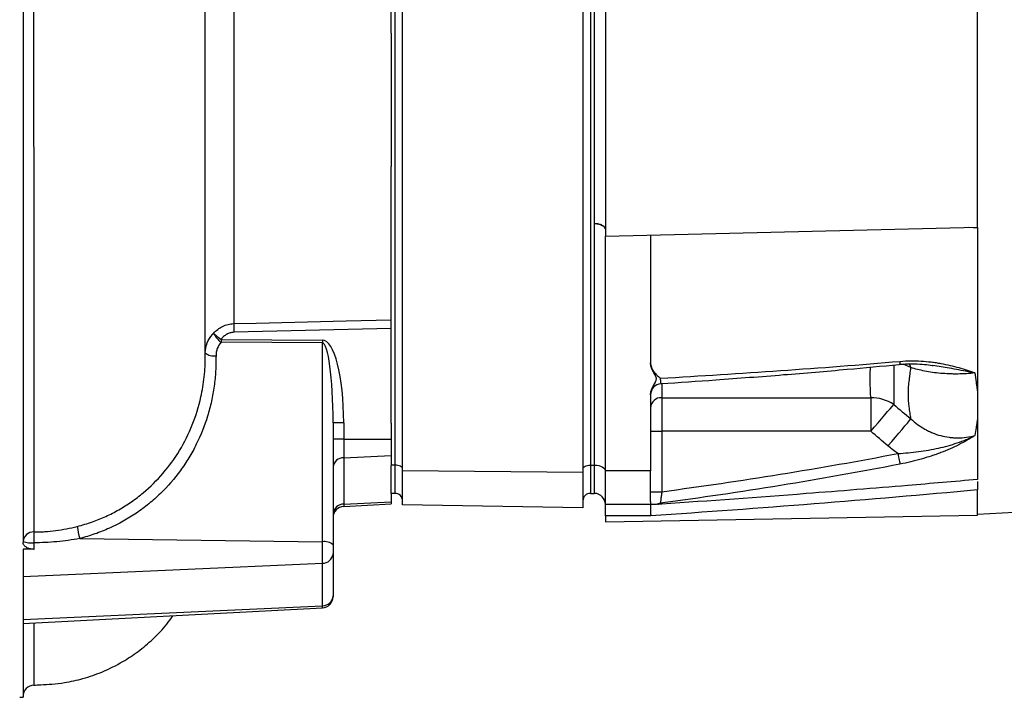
# Model space of a CAD drawing. Header units: millimetres. Extents: x 1645 to 4506, y 2373 to 3826.
# Tile 3 of 10: x 2026 to 2550, y 2499 to 2859. Entities that reach past the tile are written whole.
import ezdxf

# ---------------------------------------------------------------- set-up
doc = ezdxf.new("R2010")
doc.units = ezdxf.units.MM
doc.header["$LTSCALE"] = 2

msp = doc.modelspace()

# ---------------------------------------------------------------- linework, layer by layer
at = {"color": 7, "linetype": 'Continuous', "lineweight": 25}
for p, q in [((2225.94, 2622.24), (2225.94, 3011.24)), ((2329.94, 3011.24), (2329.94, 2622.24)), ((2331.94, 3011.24), (2331.94, 2622.24)), ((2229.94, 2619.19), (2229.94, 3008.19)), ((2325.94, 3007.35), (2325.94, 2618.35)), ((2027.94, 2999.53), (2027.94, 2581.05)), ((2223.94, 2852.2), (2223.94, 2988.88)), ((2332.15, 2750.8), (2332.15, 2882.67)), ((2337.94, 2874.22), (2337.94, 2744.17)), ((2535.94, 2748.9), (2535.94, 2872.96)), ((2223.94, 2852.2), (2223.94, 2781.28)), ((2223.94, 2644.6), (2223.94, 2781.28)), ((2332.15, 2622.24), (2332.15, 2750.8)), ((2337.94, 2744.17), (2535.94, 2748.9)), ((2535.94, 2748.37), (2531.14, 2748.78)), ((2535.94, 2748.74), (2535.94, 2614.61)), ((2337.94, 2619.24), (2337.94, 2744.17)), ((2361.94, 2744.75), (2361.94, 2676.78)), ((2223.94, 2695.03), (2140.1, 2692.94)), ((2133.35, 2689.19), (2187.25, 2688.82)), ((2187.25, 2687.27), (2133.35, 2687.64)), ((2187.25, 2581.43), (2187.25, 2687.27)), ((2124.94, 2680.27), (2124.94, 2682.04)), ((2361.94, 2659.66), (2361.94, 2619.24)), ((2367.94, 2658.14), (2479.15, 2658.14)), ((2367.94, 2658.14), (2367.94, 2640.27)), ((2479.15, 2658.14), (2479.15, 2640.27)), ((2192.94, 2644.74), (2192.94, 2579.88)), ((2198.63, 2644.74), (2192.94, 2644.74)), ((2198.63, 2644.74), (2198.63, 2636.1)), ((2223.94, 2644.6), (2223.94, 2636.1)), ((2361.94, 2640.27), (2367.94, 2640.27)), ((2479.15, 2640.27), (2367.94, 2640.27)), ((2367.94, 2640.27), (2367.94, 2608.1)), ((2535.94, 2596.22), (3392.55, 2639.68)), ((2198.63, 2636.1), (2192.94, 2636.1)), ((2198.63, 2636.1), (2198.63, 2626.2)), ((2198.63, 2636.1), (2223.94, 2636.1)), ((2223.94, 2636.1), (2223.94, 2627.31)), ((2198.63, 2626.2), (2223.94, 2627.31)), ((2198.63, 2626.2), (2198.63, 2601.55)), ((2223.94, 2627.31), (2223.94, 2622.1)), ((2225.94, 2622.24), (2223.94, 2622.24)), ((2223.94, 2607.24), (2223.94, 2622.1)), ((2225.94, 2607.24), (2225.94, 2622.24)), ((2329.94, 2622.24), (2331.94, 2622.24)), ((2329.94, 2622.24), (2329.94, 2607.24)), ((2332.15, 2622.24), (2331.94, 2622.24)), ((2331.94, 2622.24), (2331.94, 2607.24)), ((2332.15, 2607.23), (2332.15, 2622.24)), ((2325.94, 2618.35), (2229.94, 2619.19)), ((2229.94, 2601.14), (2229.94, 2619.19)), ((2325.94, 2618.35), (2325.94, 2599.46)), ((2361.94, 2619.24), (2337.94, 2619.24)), ((2337.94, 2601.24), (2337.94, 2619.24)), ((2223.94, 2607.24), (2223.94, 2602.73)), ((2225.94, 2607.24), (2223.94, 2607.24)), ((2329.94, 2607.24), (2331.94, 2607.24)), ((2332.15, 2607.23), (2331.94, 2607.24)), ((2361.94, 2608.1), (2367.94, 2608.1)), ((2535.94, 2595.61), (2535.94, 2609.02)), ((2198.63, 2601.55), (2223.94, 2602.73)), ((2198.63, 2600.26), (2223.94, 2601.59)), ((2223.94, 2602.73), (2223.94, 2601.59)), ((2325.94, 2599.46), (2229.94, 2601.14)), ((2361.94, 2601.24), (2337.94, 2601.24)), ((2337.94, 2595.24), (2337.94, 2601.24)), ((2337.94, 2601.24), (2337.94, 2601.24)), ((2337.94, 2592.16), (2535.94, 2595.61)), ((2362.04, 2595.24), (2337.94, 2595.24)), ((2337.94, 2595.24), (2337.94, 2592.16)), ((2033.63, 2580.9), (2033.63, 2577.4)), ((2058.09, 2583.18), (2187.25, 2581.43)), ((2187.25, 2570.07), (2187.25, 2581.43)), ((2192.94, 2579.88), (2192.94, 2575.13)), ((2027.94, 2577.59), (2027.94, 2563.02)), ((2192.94, 2575.13), (2192.94, 2552.72)), ((2027.94, 2563.02), (2187.25, 2570.07)), ((2187.25, 2547.41), (2187.25, 2570.07)), ((2027.94, 2563.02), (2027.94, 2540.01)), ((2192.94, 2552.72), (2192.94, 2552.23)), ((2027.94, 2540.01), (2187.25, 2547.41)), ((2027.94, 2537.89), (2187.25, 2546.24)), ((2027.94, 2540.01), (2027.94, 2537.89)), ((2027.94, 2537.89), (2027.94, 2498.67)), ((2033.67, 2505.34), (2033.67, 2505.33)), ((2026.14, 2498.67), (2027.94, 2498.67))]:
    msp.add_line(p, q, dxfattribs=at)
at = {"color": 8, "linetype": 'Continuous', "lineweight": 25}
for p, q in [((2500.54, 2674.2), (2496.48, 2676.03)), ((2511.77, 2675.37), (2512.36, 2675.28)), ((2367.94, 2665.58), (2367.94, 2658.14)), ((2198.63, 2601.55), (2198.63, 2600.26)), ((2187.25, 2546.24), (2187.25, 2547.41))]:
    msp.add_line(p, q, dxfattribs=at)
at = {"color": 7, "linetype": 'Continuous', "lineweight": 25, "flags": 128}
for points in [[(2332.15, 2750.8), (2333.29, 2750.73), (2334.38, 2750.55), (2335.38, 2750.26), (2336.26, 2749.89), (2336.97, 2749.44), (2337.5, 2748.93), (2337.83, 2748.38), (2337.94, 2747.81)], [(2140.1, 2697.57), (2152.08, 2697.87), (2200, 2699.07), (2223.94, 2699.67)], [(2479.15, 2640.27), (2481.13, 2642.57), (2483.05, 2644.82), (2484.89, 2646.96), (2486.59, 2648.95), (2488.12, 2650.74), (2489.45, 2652.28), (2490.53, 2653.55), (2491.36, 2654.52)], [(2488.31, 2632.46), (2490.31, 2634.81), (2492.25, 2637.1), (2494.1, 2639.29), (2495.81, 2641.3), (2497.35, 2643.11), (2498.67, 2644.67), (2499.74, 2645.93), (2500.54, 2646.87)], [(2493.63, 2628.43), (2493.81, 2627.49), (2493.99, 2626.58), (2494.15, 2625.71), (2494.31, 2624.92), (2494.44, 2624.21), (2494.56, 2623.61), (2494.65, 2623.13), (2494.71, 2622.79)], [(2229.94, 2620.24), (2229.86, 2620.63), (2229.64, 2621.01), (2229.27, 2621.35), (2228.77, 2621.66), (2228.16, 2621.9), (2227.47, 2622.09), (2226.72, 2622.2), (2225.94, 2622.24)], [(2325.94, 2620.24), (2326.02, 2620.63), (2326.24, 2621.01), (2326.61, 2621.35), (2327.11, 2621.66), (2327.72, 2621.9), (2328.41, 2622.09), (2329.16, 2622.2), (2329.94, 2622.24)], [(2332.15, 2622.24), (2333.29, 2622.16), (2334.38, 2621.98), (2335.38, 2621.7), (2336.26, 2621.32), (2336.97, 2620.87), (2337.5, 2620.36), (2337.83, 2619.81), (2337.94, 2619.24)]]:
    msp.add_lwpolyline(points, dxfattribs=at)
at = {"color": 8, "linetype": 'Continuous', "lineweight": 25, "flags": 128}
for points in [[(2494.71, 2677.49), (2494.65, 2676.89), (2494.56, 2676.42), (2494.44, 2676.08), (2494.31, 2675.89), (2494.2, 2675.84)], [(2500.54, 2674.2), (2499.74, 2676.18), (2499.62, 2676.41)]]:
    msp.add_lwpolyline(points, dxfattribs=at)
at = {"color": 7, "linetype": 'Continuous', "lineweight": 25}
for centre, radius, start, end in [((2219.35, 2695.26), 79.28, 178.327, 181.673), ((2143.54, 2700.45), 16.37, 209.525, 231.4968), ((2192.44, 2768.37), 98.8, 230.2761, 233.268), ((2244.77, 2688.42), 111.42, 179.6013, 180.3987), ((2298.67, 2688.04), 111.41, 179.6013, 180.3987), ((2129.37, 2687.07), 6.7, 228.6484, 280.84), ((2367.94, 2659.62), 6, 93.6117, 179.9884), ((2367.64, 2652.44), 5.71, 86.9606, 176.5979), ((2479.43, 2636.7), 21.44, 56.1989, 90.7389), ((2198.44, 2620.68), 5.52, 88.0762, 174.8865), ((2225.94, 2603.24), 4, 0, 90), ((2329.94, 2603.24), 4, 90, 180), ((2331.94, 2601.24), 6, 0.0349, 88), ((2198.59, 2595.89), 5.66, 89.6501, 176.7228), ((2198.94, 2594.27), 6, 93, 180), ((2367.94, 2595.99), 6, 97.9343, 119.4778), ((2091.89, 2593.35), 35.3, 186.0575, 196.7422), ((2033.47, 2581.13), 5.55, 88.0148, 175.1816), ((2105.18, 2583.31), 71.59, 177.2975, 181.925), ((2032.28, 2593.42), 12.59, 249.8486, 276.1573), ((2188.51, 2574.85), 6.7, 48.6479, 100.8406), ((2187.42, 2575.6), 5.54, 268.2359, 355.0832), ((2187.3, 2553.06), 5.65, 269.5129, 356.5714), ((2186.94, 2552.23), 6, 273, 0), ((2033.94, 2499.16), 6, 92.135, 179.9081)]:
    msp.add_arc(centre, radius, start, end, dxfattribs=at)
for centre, major_axis, ratio, start_param, end_param in [((2186.63, 2642.4), (0.65, 46.42), 0.25811, 4.766582, 6.285018), ((2186.94, 2642.4), (0.32, 44.87), 0.133521, 4.765668, 6.284105)]:
    msp.add_ellipse(centre, major_axis=major_axis, ratio=ratio, start_param=start_param, end_param=end_param, dxfattribs=at)
for points, knots in [([(2033.05, 3502.03), (2033.05, 3501.16), (2033.05, 3500.29), (2033.05, 3498.55), (2033.05, 3495.91), (2033.06, 3493.25), (2033.06, 3487.87), (2033.07, 3484.22), (2033.08, 3473.1), (2033.09, 3465.44), (2033.11, 3441.71), (2033.12, 3425.13), (2033.15, 3390.47), (2033.16, 3372.4), (2033.18, 3344.19), (2033.18, 3334.6), (2033.19, 3319.93), (2033.2, 3314.99), (2033.2, 3305.02), (2033.21, 3299.99), (2033.23, 3274.64), (2033.24, 3253.88), (2033.26, 3227.36), (2033.26, 3222.02), (2033.27, 3211.29), (2033.27, 3205.89), (2033.28, 3189.68), (2033.29, 3178.84), (2033.31, 3146.19), (2033.33, 3124.27), (2033.36, 3080.13), (2033.38, 3057.9), (2033.4, 3029.93), (2033.4, 3024.33), (2033.41, 3013.1), (2033.41, 3007.48), (2033.42, 2996.26), (2033.42, 2990.66), (2033.43, 2979.48), (2033.43, 2973.91), (2033.45, 2946.12), (2033.47, 2924.15), (2033.49, 2897.01), (2033.49, 2891.59), (2033.5, 2880.85), (2033.51, 2875.52), (2033.52, 2859.64), (2033.53, 2849.2), (2033.55, 2818.33), (2033.57, 2798.34), (2033.59, 2769.24), (2033.6, 2759.69), (2033.62, 2745.6), (2033.62, 2740.93), (2033.63, 2731.69), (2033.63, 2727.11), (2033.64, 2718.06), (2033.65, 2713.59), (2033.66, 2704.77), (2033.66, 2700.42), (2033.67, 2691.84), (2033.67, 2687.6), (2033.67, 2679.25), (2033.67, 2671.02), (2033.67, 2663.02), (2033.67, 2657.11), (2033.67, 2655.15), (2033.67, 2651.27), (2033.67, 2649.34), (2033.67, 2639.8), (2033.67, 2632.47), (2033.67, 2611.35), (2033.67, 2598.44), (2033.67, 2586.68)], [0, 0, 0, 0, 0.003906, 0.003906, 0.007813, 0.015625, 0.015625, 0.03125, 0.03125, 0.0625, 0.0625, 0.125, 0.125, 0.1875, 0.1875, 0.21875, 0.21875, 0.234375, 0.234375, 0.25, 0.25, 0.3125, 0.3125, 0.328125, 0.328125, 0.34375, 0.34375, 0.375, 0.375, 0.4375, 0.4375, 0.5, 0.5, 0.515625, 0.515625, 0.53125, 0.53125, 0.546875, 0.546875, 0.5625, 0.5625, 0.625, 0.625, 0.640625, 0.640625, 0.65625, 0.65625, 0.6875, 0.6875, 0.75, 0.75, 0.78125, 0.78125, 0.796875, 0.796875, 0.8125, 0.8125, 0.828125, 0.828125, 0.84375, 0.84375, 0.859375, 0.859375, 0.875, 0.890625, 0.890625, 0.898437, 0.898437, 0.90625, 0.90625, 0.9375, 0.9375, 1, 1, 1, 1]), ([(2124.94, 2735.03), (2124.94, 2735.34), (2124.94, 2741.76), (2124.94, 2754.98), (2124.94, 2774.33), (2124.94, 2793.67), (2124.94, 2812.7), (2124.94, 2831.36), (2124.94, 2851.73), (2124.94, 2873.61), (2124.94, 2896.72), (2124.94, 2918.31), (2124.94, 2937), (2124.94, 2952.89), (2124.94, 2962.33), (2124.94, 2966.98), (2124.94, 2967.2)], [0, 0, 0, 0, 0.005069, 0.103668, 0.197883, 0.28768, 0.373155, 0.454432, 0.531611, 0.632903, 0.726441, 0.812274, 0.890397, 0.946357, 0.997525, 1, 1, 1, 1]), ([(2140.1, 2956.7), (2140.1, 2944.17), (2140.1, 2931.76), (2140.1, 2907.19), (2140.1, 2895.03), (2140.1, 2876.98), (2140.1, 2871), (2140.1, 2859.1), (2140.1, 2853.22), (2140.1, 2835.82), (2140.1, 2824.53), (2140.1, 2802.55), (2140.1, 2791.86), (2140.1, 2771.09), (2140.1, 2761), (2140.1, 2746.33), (2140.1, 2741.51), (2140.1, 2732.12), (2140.1, 2727.53), (2140.1, 2714.12), (2140.1, 2705.62), (2140.1, 2697.57)], [0, 0, 0, 0, 0.125, 0.125, 0.25, 0.25, 0.3125, 0.3125, 0.375, 0.375, 0.5, 0.5, 0.625, 0.625, 0.75, 0.75, 0.8125, 0.8125, 0.875, 0.875, 1, 1, 1, 1]), ([(2337.94, 2747.8), (2337.94, 2748.19), (2337.79, 2748.57), (2337.21, 2749.28), (2336.79, 2749.61), (2335.72, 2750.16), (2335.08, 2750.39), (2333.68, 2750.7), (2332.92, 2750.79), (2332.15, 2750.8)], [0, 0, 0, 0, 0.25, 0.25, 0.5, 0.5, 0.75, 0.75, 1, 1, 1, 1]), ([(2124.94, 2682.04), (2124.94, 2685.94), (2124.94, 2693.75), (2124.94, 2706.2), (2124.94, 2719.27), (2124.94, 2729.02), (2124.94, 2734.63), (2124.94, 2735.48)], [0, 0, 0, 0, 0.23835, 0.476701, 0.716732, 0.956763, 1, 1, 1, 1]), ([(2129.3, 2692.38), (2129.97, 2693.15), (2130.72, 2693.85), (2132.33, 2695.09), (2133.22, 2695.64), (2135.06, 2696.54), (2136.02, 2696.89), (2137.52, 2697.27), (2138.03, 2697.37), (2139.06, 2697.51), (2139.58, 2697.56), (2140.1, 2697.57)], [0, 0, 0, 0, 0.25, 0.25, 0.5, 0.5, 0.75, 0.75, 0.875, 0.875, 1, 1, 1, 1]), ([(2124.94, 2682.04), (2125.14, 2683.86), (2125.52, 2687.39), (2127.68, 2690.74), (2129.11, 2692.19), (2129.3, 2692.38)], [0, 0, 0, 0, 0.478415, 0.931278, 1, 1, 1, 1]), ([(2140.1, 2692.94), (2139.77, 2692.93), (2139.43, 2692.9), (2138.77, 2692.8), (2138.44, 2692.73), (2137.48, 2692.45), (2136.88, 2692.18), (2135.73, 2691.52), (2135.18, 2691.11), (2134.2, 2690.22), (2133.75, 2689.73), (2133.35, 2689.19)], [0, 0, 0, 0, 0.125, 0.125, 0.25, 0.25, 0.5, 0.5, 0.75, 0.75, 1, 1, 1, 1]), ([(2133.35, 2687.64), (2132.45, 2686.66), (2131.78, 2685.55), (2131.09, 2683.71), (2130.91, 2683.07), (2130.68, 2681.8), (2130.63, 2681.15), (2130.63, 2680.49)], [0, 0, 0, 0, 0.5, 0.5, 0.75, 0.75, 1, 1, 1, 1]), ([(2056.79, 2589.63), (2059.48, 2590.39), (2064.67, 2591.85), (2072.04, 2594.89), (2079.02, 2598.44), (2085.7, 2602.65), (2093.83, 2608.85), (2102.81, 2617.71), (2111.62, 2629.89), (2118.44, 2643.61), (2122.53, 2656.94), (2124.55, 2669.28), (2124.94, 2676.6), (2124.94, 2680.27), (2124.94, 2680.27)], [0, 0, 0, 0, 0.067512, 0.130215, 0.192919, 0.25765, 0.322384, 0.442477, 0.56582, 0.691037, 0.819487, 0.909232, 0.999999, 1, 1, 1, 1]), ([(2130.63, 2680.49), (2130.63, 2679.13), (2130.63, 2677.77), (2130.57, 2675.05), (2130.52, 2673.69), (2130.27, 2669.63), (2130.01, 2666.94), (2129.26, 2661.57), (2128.78, 2658.9), (2127.61, 2653.58), (2126.92, 2650.96), (2124.55, 2643.21), (2122.56, 2638.2), (2118.95, 2630.93), (2117.64, 2628.55), (2114.81, 2623.87), (2113.29, 2621.6), (2108.5, 2615.01), (2104.94, 2610.91), (2100.04, 2606.16), (2099.04, 2605.22), (2096.98, 2603.4), (2095.93, 2602.5), (2092.72, 2599.89), (2090.51, 2598.24), (2083.71, 2593.63), (2078.92, 2590.95), (2071.37, 2587.55), (2068.78, 2586.52), (2063.5, 2584.68), (2060.81, 2583.87), (2058.09, 2583.18)], [0, 0, 0, 0, 0.03125, 0.03125, 0.0625, 0.0625, 0.125, 0.125, 0.1875, 0.1875, 0.25, 0.25, 0.375, 0.375, 0.4375, 0.4375, 0.5, 0.5, 0.625, 0.625, 0.65625, 0.65625, 0.6875, 0.6875, 0.75, 0.75, 0.875, 0.875, 0.9375, 0.9375, 1, 1, 1, 1]), ([(2361.94, 2676.78), (2361.94, 2675.94), (2362.1, 2675.13), (2362.66, 2673.56), (2363.06, 2672.83), (2364.02, 2671.46), (2364.59, 2670.82), (2365.5, 2669.92), (2365.82, 2669.63), (2366.47, 2669.07), (2366.8, 2668.79), (2367.14, 2668.52)], [0, 0, 0, 0, 0.25, 0.25, 0.5, 0.5, 0.75, 0.75, 0.875, 0.875, 1, 1, 1, 1]), ([(2361.94, 2659.66), (2361.94, 2660.41), (2362.07, 2661.15), (2362.51, 2662.6), (2362.82, 2663.31), (2363.54, 2664.68), (2363.95, 2665.34), (2364.5, 2666.36), (2364.67, 2666.7), (2364.87, 2667.24), (2364.93, 2667.42), (2365.01, 2667.8), (2365.03, 2667.99), (2365.03, 2668.37), (2365.02, 2668.56), (2364.95, 2668.93), (2364.89, 2669.12), (2364.7, 2669.67), (2364.53, 2670.02), (2363.98, 2671.05), (2363.56, 2671.72), (2362.84, 2673.09), (2362.52, 2673.8), (2362.07, 2675.26), (2361.94, 2676.02), (2361.94, 2676.78)], [0, 0, 0, 0, 0.125, 0.125, 0.25, 0.25, 0.375, 0.375, 0.4375, 0.4375, 0.46875, 0.46875, 0.5, 0.5, 0.53125, 0.53125, 0.5625, 0.5625, 0.625, 0.625, 0.75, 0.75, 0.875, 0.875, 1, 1, 1, 1]), ([(2367.14, 2668.52), (2388.49, 2669.75), (2409.81, 2671.09), (2452.35, 2674.06), (2473.57, 2675.68), (2494.71, 2677.49)], [0, 0, 0, 0, 0.5, 0.5, 1, 1, 1, 1]), ([(2367.55, 2665.63), (2377.25, 2666.29), (2399, 2667.76), (2432.03, 2670.32), (2464.56, 2673.03), (2485.01, 2674.97), (2494.2, 2675.84)], [0, 0, 0, 0, 0.228887, 0.51332, 0.781333, 1, 1, 1, 1]), ([(2494.19, 2675.84), (2495.33, 2675.95), (2498.17, 2676.22), (2502.71, 2676.22), (2507.6, 2675.96), (2510.68, 2675.53), (2512.13, 2675.33)], [0, 0, 0, 0, 0.181382, 0.45429, 0.743503, 1, 1, 1, 1]), ([(2494.71, 2677.49), (2498.56, 2677.82), (2502.29, 2677.84), (2507.75, 2677.53), (2509.54, 2677.37), (2512.19, 2677.05), (2513.07, 2676.93), (2514.8, 2676.67), (2515.65, 2676.53), (2519.85, 2675.78), (2523.02, 2675.02), (2527.54, 2673.73), (2529.01, 2673.27), (2531.15, 2672.56), (2531.86, 2672.31), (2532.9, 2671.94), (2533.24, 2671.82), (2533.93, 2671.57), (2534.27, 2671.44), (2534.61, 2671.32)], [0, 0, 0, 0, 0.25, 0.25, 0.375, 0.375, 0.4375, 0.4375, 0.5, 0.5, 0.75, 0.75, 0.875, 0.875, 0.9375, 0.9375, 0.96875, 0.96875, 1, 1, 1, 1]), ([(2500.54, 2646.87), (2500.39, 2647.92), (2500.17, 2649.51), (2499.94, 2651.15), (2499.79, 2652.24), (2499.71, 2652.8), (2499.36, 2655.58), (2499.2, 2657.84), (2499.2, 2662.4), (2499.36, 2664.7), (2499.71, 2667.62), (2499.79, 2668.2), (2499.94, 2669.37), (2500.02, 2669.97), (2500.24, 2671.76), (2500.39, 2672.97), (2500.54, 2674.2)], [0, 0, 0, 0, 0.125, 0.1875, 0.1875, 0.25, 0.25, 0.5, 0.5, 0.75, 0.75, 0.8125, 0.8125, 0.875, 0.875, 1, 1, 1, 1]), ([(2534.61, 2671.32), (2531.62, 2670.98), (2528.58, 2670.79), (2524.71, 2670.75), (2523.93, 2670.75), (2522.39, 2670.77), (2521.63, 2670.79), (2519.35, 2670.88), (2517.86, 2670.98), (2514.92, 2671.24), (2513.47, 2671.41), (2510.61, 2671.81), (2509.23, 2672.05), (2505.25, 2672.83), (2502.8, 2673.47), (2500.54, 2674.2)], [0, 0, 0, 0, 0.25, 0.25, 0.3125, 0.3125, 0.375, 0.375, 0.5, 0.5, 0.625, 0.625, 0.75, 0.75, 1, 1, 1, 1]), ([(2534.61, 2671.32), (2534.82, 2669.64), (2535.05, 2668), (2535.38, 2665.58), (2535.49, 2664.78), (2535.72, 2663.2), (2535.83, 2662.42), (2535.94, 2661.65)], [0, 0, 0, 0, 0.5, 0.5, 0.75, 0.75, 1, 1, 1, 1]), ([(2361.94, 2659.67), (2361.94, 2659.65), (2361.94, 2659.61), (2361.94, 2659.62), (2361.94, 2659.62)], [0, 0, 0, 0, 0.308151, 1, 1, 1, 1]), ([(2500.54, 2646.87), (2502.8, 2644.79), (2505.25, 2642.98), (2508.57, 2641.09), (2509.24, 2640.74), (2510.62, 2640.06), (2511.33, 2639.74), (2513.47, 2638.85), (2514.92, 2638.36), (2517.86, 2637.56), (2519.35, 2637.26), (2521.63, 2636.96), (2522.39, 2636.88), (2523.93, 2636.78), (2524.71, 2636.76), (2528.58, 2636.77), (2531.62, 2637.2), (2534.61, 2638.05)], [0, 0, 0, 0, 0.25, 0.25, 0.3125, 0.3125, 0.375, 0.375, 0.5, 0.5, 0.625, 0.625, 0.6875, 0.6875, 0.75, 0.75, 1, 1, 1, 1]), ([(2535.94, 2646.51), (2535.83, 2645.78), (2535.72, 2645.05), (2535.49, 2643.6), (2535.16, 2641.46), (2534.82, 2639.4), (2534.61, 2638.05)], [0, 0, 0, 0, 0.25, 0.25, 0.5, 1, 1, 1, 1]), ([(2493.63, 2628.43), (2497.34, 2628.65), (2500.99, 2628.99), (2506.39, 2629.7), (2508.18, 2629.97), (2511.73, 2630.58), (2513.48, 2630.92), (2518.64, 2632.06), (2521.97, 2632.98), (2526.82, 2634.65), (2528.42, 2635.25), (2530.77, 2636.24), (2531.55, 2636.59), (2532.71, 2637.12), (2533.09, 2637.3), (2533.85, 2637.67), (2534.23, 2637.86), (2534.61, 2638.05)], [0, 0, 0, 0, 0.25, 0.25, 0.375, 0.375, 0.5, 0.5, 0.75, 0.75, 0.875, 0.875, 0.9375, 0.9375, 0.96875, 0.96875, 1, 1, 1, 1]), ([(2534.61, 2638.05), (2534.44, 2637.94), (2534.27, 2637.83), (2533.93, 2637.61), (2533.42, 2637.29), (2532.21, 2636.54), (2531.16, 2635.91), (2529.03, 2634.68), (2527.57, 2633.89), (2523.07, 2631.61), (2519.9, 2630.21), (2515.69, 2628.6), (2514.84, 2628.29), (2513.1, 2627.67), (2512.22, 2627.37), (2509.56, 2626.5), (2507.77, 2625.96), (2502.3, 2624.43), (2498.56, 2623.54), (2494.71, 2622.79)], [0, 0, 0, 0, 0.015625, 0.015625, 0.03125, 0.0625, 0.125, 0.125, 0.25, 0.25, 0.5, 0.5, 0.5625, 0.5625, 0.625, 0.625, 0.75, 0.75, 1, 1, 1, 1]), ([(2367.94, 2608.1), (2388.97, 2610.96), (2409.97, 2614.04), (2451.88, 2620.78), (2472.79, 2624.43), (2493.63, 2628.43)], [0, 0, 0, 0, 0.5, 0.5, 1, 1, 1, 1]), ([(2494.71, 2622.79), (2473.57, 2618.63), (2452.35, 2614.87), (2409.81, 2607.97), (2388.49, 2604.83), (2367.14, 2601.94)], [0, 0, 0, 0, 0.5, 0.5, 1, 1, 1, 1]), ([(2361.94, 2602.96), (2361.94, 2603.04), (2361.94, 2603.21), (2361.94, 2603.49), (2361.94, 2603.79), (2361.94, 2604.11), (2361.94, 2604.44), (2361.94, 2604.79), (2361.94, 2605.15), (2361.94, 2605.92), (2361.94, 2607.2), (2361.94, 2609.16), (2361.94, 2611.36), (2361.94, 2613.38), (2361.94, 2615.1), (2361.94, 2616.44), (2361.94, 2617.81), (2361.94, 2618.76), (2361.94, 2619.24)], [0, 0, 0, 0, 0.031278, 0.062496, 0.093671, 0.124817, 0.155953, 0.187093, 0.218256, 0.249456, 0.373927, 0.499002, 0.624284, 0.749251, 0.812094, 0.874744, 0.937335, 1, 1, 1, 1]), ([(2535.94, 2613.58), (2535.94, 2613.23), (2535.94, 2612.43), (2535.94, 2610.79), (2535.94, 2609.57), (2535.94, 2609.02)], [0, 0, 0, 0, 0.29712, 0.683446, 1, 1, 1, 1]), ([(2535.94, 2609.02), (2506.99, 2606.37), (2478.01, 2603.92), (2420.04, 2599.34), (2391.05, 2597.22), (2362.04, 2595.24)], [0, 0, 0, 0, 0.5, 0.5, 1, 1, 1, 1]), ([(2367.94, 2608.1), (2367.89, 2607.71), (2367.84, 2607.31), (2367.74, 2606.54), (2367.69, 2606.16), (2367.59, 2605.43), (2367.54, 2605.07), (2367.46, 2604.41), (2367.42, 2604.09), (2367.34, 2603.52), (2367.31, 2603.26), (2367.25, 2602.8), (2367.22, 2602.6), (2367.16, 2602.12), (2367.14, 2601.95), (2367.14, 2601.94)], [0, 0, 0, 0, 0.125, 0.125, 0.25, 0.25, 0.375, 0.375, 0.5, 0.5, 0.625, 0.625, 0.75, 0.75, 1, 1, 1, 1]), ([(2361.94, 2601.24), (2361.93, 2601.24), (2361.93, 2601.2), (2361.92, 2601.05), (2361.92, 2600.93), (2361.91, 2600.63), (2361.91, 2600.45), (2361.92, 2600.01), (2361.92, 2599.76), (2361.93, 2599.21), (2361.94, 2598.9), (2361.95, 2598.25), (2361.96, 2597.9), (2361.98, 2597.18), (2361.99, 2596.8), (2362.01, 2596.03), (2362.03, 2595.63), (2362.04, 2595.24)], [0, 0, 0, 0, 0.125, 0.125, 0.25, 0.25, 0.375, 0.375, 0.5, 0.5, 0.625, 0.625, 0.75, 0.75, 0.875, 0.875, 1, 1, 1, 1]), ([(2361.94, 2602.96), (2361.94, 2602.88), (2361.94, 2602.72), (2361.94, 2602.51), (2361.94, 2602.32), (2361.94, 2602.14), (2361.94, 2601.98), (2361.94, 2601.88), (2361.94, 2601.83)], [0, 0, 0, 0, 0.166794, 0.333435, 0.5, 0.666565, 0.833206, 1, 1, 1, 1]), ([(2364.97, 2601.24), (2364.96, 2601.24), (2364.93, 2601.24), (2363.21, 2601.24), (2362.08, 2601.24), (2361.97, 2601.24), (2361.94, 2601.24)], [0, 0, 0, 0, 0.094062, 0.431715, 0.857146, 1, 1, 1, 1]), ([(2033.67, 2586.68), (2034.64, 2586.7), (2035.62, 2586.73), (2037.58, 2586.78), (2038.55, 2586.82), (2041.47, 2586.99), (2043.41, 2587.18), (2049.19, 2587.92), (2053.01, 2588.67), (2056.79, 2589.63)], [0, 0, 0, 0, 0.125, 0.125, 0.25, 0.25, 0.5, 0.5, 1, 1, 1, 1]), ([(2033.63, 2577.4), (2033.03, 2577.45), (2031.83, 2577.56), (2030.26, 2578.12), (2028.95, 2578.94), (2028.1, 2579.96), (2027.99, 2580.71), (2027.94, 2581.05)], [0, 0, 0, 0, 0.183692, 0.366638, 0.567924, 0.803787, 1, 1, 1, 1]), ([(2058.09, 2583.18), (2054.05, 2582.44), (2050, 2581.86), (2043.88, 2581.29), (2041.84, 2581.14), (2037.74, 2580.96), (2035.68, 2580.93), (2033.63, 2580.9)], [0, 0, 0, 0, 0.5, 0.5, 0.75, 0.75, 1, 1, 1, 1]), ([(2033.68, 2505.15), (2034.91, 2505.21), (2038.11, 2505.36), (2043.59, 2505.66), (2051.12, 2506.58), (2060.2, 2508.58), (2070.64, 2512.2), (2080.45, 2517.11), (2089.39, 2523.02), (2097.24, 2529.68), (2103.48, 2536.07), (2106.62, 2540.55), (2107.68, 2542.07)], [0, 0, 0, 0, 0.042918, 0.11184, 0.191295, 0.307416, 0.435603, 0.576046, 0.689355, 0.809203, 0.93511, 1, 1, 1, 1])]:
    msp.add_open_spline(points, degree=3, knots=knots, dxfattribs=at)
for points in [[(2332.15, 2750.8), (2332.15, 2750.8), (2332.15, 2750.8), (2332.15, 2750.8)], [(2491.36, 2654.52), (2494.41, 2651.97), (2497.47, 2649.42), (2500.54, 2646.87)], [(2488.31, 2632.46), (2485.25, 2635.06), (2482.2, 2637.66), (2479.15, 2640.27)], [(2493.63, 2628.43), (2491.79, 2629.67), (2490.02, 2631.02), (2488.31, 2632.46)], [(2033.63, 2577.4), (2031.73, 2577.46), (2029.84, 2577.52), (2027.94, 2577.59)]]:
    msp.add_open_spline(points, degree=3, dxfattribs=at)
at = {"color": 8, "linetype": 'Continuous', "lineweight": 25}
for points, knots in [([(2479.15, 2658.14), (2479.13, 2658.71), (2479, 2662.29), (2478.75, 2667.51), (2478.92, 2672.74), (2478.97, 2674.43)], [0, 0, 0, 0, 0.113059, 0.714693, 1, 1, 1, 1]), ([(2491.38, 2675.58), (2491.41, 2672.15), (2491.48, 2665.04), (2491.41, 2658.54), (2491.36, 2655.07), (2491.36, 2654.52)], [0, 0, 0, 0, 0.439307, 0.910524, 1, 1, 1, 1]), ([(2534.61, 2671.32), (2534.59, 2671.32), (2533.42, 2671.53), (2529.06, 2672.35), (2521.72, 2673.84), (2515.12, 2674.86), (2512.12, 2675.32)], [0, 0, 0, 0, 0.002269, 0.170551, 0.624049, 1, 1, 1, 1]), ([(2367.14, 2668.52), (2367.14, 2668.18), (2367.15, 2667.28), (2367.24, 2666.22), (2367.39, 2665.6), (2367.5, 2665.67), (2367.54, 2665.69)], [0, 0, 0, 0, 0.194547, 0.519593, 0.850096, 1, 1, 1, 1]), ([(2365.66, 2601.5), (2366.42, 2601.55), (2392.81, 2603.36), (2437.21, 2606.6), (2493.21, 2611.06), (2523.57, 2613.7), (2535.94, 2614.78)], [0, 0, 0, 0, 0.013261, 0.464609, 0.78198, 1, 1, 1, 1]), ([(2033.67, 2538.19), (2033.67, 2536.29), (2033.67, 2529.94), (2033.67, 2521.93), (2033.67, 2513.99), (2033.67, 2508.67), (2033.67, 2505.58), (2033.67, 2505.42), (2033.67, 2505.34)], [0, 0, 0, 0, 0.084455, 0.283018, 0.470153, 0.65729, 0.847763, 1, 1, 1, 1])]:
    msp.add_open_spline(points, degree=3, knots=knots, dxfattribs=at)

doc.saveas('drawing.dxf')
